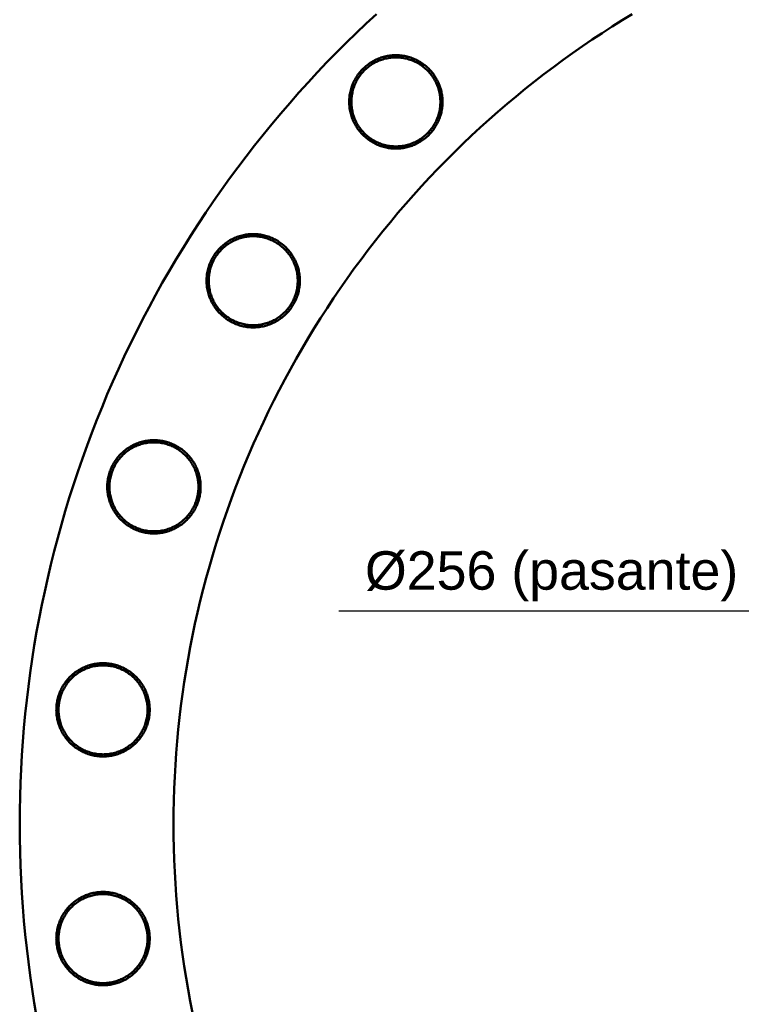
# Model space of a CAD drawing. Header units: millimetres. Extents: x 0 to 841, y 0 to 594.
# Tile 220 of 226: x 404 to 470, y 407 to 496. Entities that reach past the tile are written whole.
import ezdxf
from ezdxf.enums import TextEntityAlignment as Align

# ---------------------------------------------------------------- set-up
doc = ezdxf.new("R2010")
doc.units = ezdxf.units.MM
for name, color, linetype, lineweight in [('COTA', 7, 'CONTINUOUS', 25), ('TXT', 7, 'CONTINUOUS', 25), ('VIS', 7, 'CONTINUOUS', 50)]:
    doc.layers.add(name, color=color, linetype=linetype, lineweight=lineweight)
doc.styles.add('STD', font='LiberationSans-Regular.ttf')

msp = doc.modelspace()

# ---------------------------------------------------------------- linework, layer by layer
at = {"layer": 'COTA'}
msp.add_line((470.339, 442.349), (432.988, 442.349), dxfattribs=at)
at = {"layer": 'VIS'}
for points in [[(405.484, 405.447), (405.272, 406.686), (405.076, 407.927), (404.895, 409.17), (404.729, 410.416), (404.58, 411.664), (404.446, 412.913), (404.327, 414.164), (404.225, 415.417), (404.138, 416.67), (404.067, 417.925), (404.012, 419.18), (403.972, 420.436), (403.949, 421.693), (403.941, 422.949), (403.949, 424.206), (403.972, 425.462), (404.012, 426.718), (404.067, 427.974), (404.138, 429.228), (404.225, 430.482), (404.327, 431.734), (404.446, 432.985), (404.58, 434.235), (404.729, 435.483), (404.895, 436.728), (405.076, 437.972), (405.272, 439.213), (405.484, 440.452), (405.712, 441.687), (405.955, 442.92), (406.214, 444.15), (406.488, 445.376), (406.778, 446.599), (407.082, 447.818), (407.403, 449.033), (407.738, 450.244), (408.089, 451.451), (408.454, 452.653), (408.835, 453.851), (409.231, 455.044), (409.642, 456.231), (410.067, 457.414), (410.508, 458.59), (410.963, 459.762), (411.433, 460.927), (411.917, 462.087), (412.417, 463.24), (412.93, 464.387), (413.458, 465.527), (414, 466.661), (414.557, 467.788), (415.127, 468.907), (415.712, 470.02), (416.31, 471.125), (416.922, 472.222), (417.548, 473.312), (418.188, 474.393), (418.841, 475.467), (419.508, 476.532), (420.188, 477.589), (420.881, 478.637), (421.587, 479.676), (422.307, 480.707), (423.039, 481.728), (423.784, 482.74), (424.542, 483.742), (425.312, 484.735), (426.094, 485.718), (426.889, 486.692), (427.696, 487.655), (428.516, 488.608), (429.347, 489.55), (430.189, 490.483), (431.044, 491.404), (431.91, 492.315), (432.787, 493.214), (433.676, 494.103), (434.575, 494.98), (435.486, 495.846), (436.407, 496.701)], [(419.673, 405.774), (419.464, 406.834), (419.268, 407.897), (419.086, 408.962), (418.917, 410.03), (418.761, 411.099), (418.619, 412.171), (418.49, 413.244), (418.375, 414.318), (418.273, 415.394), (418.185, 416.471), (418.11, 417.549), (418.049, 418.628), (418.002, 419.708), (417.968, 420.788), (417.947, 421.869), (417.941, 422.949), (417.947, 424.03), (417.968, 425.11), (418.002, 426.191), (418.049, 427.27), (418.11, 428.349), (418.185, 429.427), (418.273, 430.504), (418.375, 431.58), (418.49, 432.655), (418.619, 433.728), (418.761, 434.799), (418.917, 435.869), (419.086, 436.936), (419.268, 438.001), (419.464, 439.064), (419.673, 440.124), (419.896, 441.182), (420.131, 442.237), (420.38, 443.288), (420.643, 444.337), (420.918, 445.382), (421.206, 446.423), (421.508, 447.461), (421.822, 448.495), (422.15, 449.525), (422.49, 450.55), (422.843, 451.572), (423.21, 452.589), (423.588, 453.601), (423.98, 454.608), (424.384, 455.61), (424.801, 456.607), (425.23, 457.599), (425.672, 458.586), (426.126, 459.566), (426.592, 460.541), (427.07, 461.51), (427.561, 462.473), (428.064, 463.43), (428.578, 464.38), (429.105, 465.324), (429.643, 466.261), (430.193, 467.191), (430.755, 468.114), (431.328, 469.03), (431.913, 469.939), (432.509, 470.841), (433.117, 471.734), (433.736, 472.62), (434.365, 473.499), (435.006, 474.369), (435.658, 475.231), (436.32, 476.085), (436.993, 476.931), (437.677, 477.768), (438.371, 478.596), (439.075, 479.416), (439.79, 480.226), (440.515, 481.028), (441.249, 481.82), (441.994, 482.603), (442.749, 483.377), (443.513, 484.141), (444.286, 484.896), (445.07, 485.641), (445.862, 486.375), (446.664, 487.1), (447.474, 487.815), (448.294, 488.519), (449.122, 489.213), (449.959, 489.897), (450.805, 490.57), (451.659, 491.232), (452.521, 491.884), (453.391, 492.525), (454.269, 493.154), (455.156, 493.773), (456.049, 494.38), (456.951, 494.977), (457.86, 495.561), (458.776, 496.135), (459.699, 496.697)], [(419.673, 405.774), (419.464, 406.834), (419.268, 407.897), (419.086, 408.962), (418.917, 410.03), (418.761, 411.099), (418.619, 412.171), (418.49, 413.244), (418.375, 414.318), (418.273, 415.394), (418.185, 416.471), (418.11, 417.549), (418.049, 418.628), (418.002, 419.708), (417.968, 420.788), (417.947, 421.869), (417.941, 422.949), (417.947, 424.03), (417.968, 425.11), (418.002, 426.191), (418.049, 427.27), (418.11, 428.349), (418.185, 429.427), (418.273, 430.504), (418.375, 431.58), (418.49, 432.655), (418.619, 433.728), (418.761, 434.799), (418.917, 435.869), (419.086, 436.936), (419.268, 438.001), (419.464, 439.064), (419.673, 440.124), (419.896, 441.182), (420.131, 442.237), (420.38, 443.288), (420.643, 444.337), (420.918, 445.382), (421.206, 446.423), (421.508, 447.461), (421.822, 448.495), (422.15, 449.525), (422.49, 450.55), (422.843, 451.572), (423.21, 452.589), (423.588, 453.601), (423.98, 454.608), (424.384, 455.61), (424.801, 456.607), (425.23, 457.599), (425.672, 458.586), (426.126, 459.566), (426.592, 460.541), (427.07, 461.51), (427.561, 462.473), (428.064, 463.43), (428.578, 464.38), (429.105, 465.324), (429.643, 466.261), (430.193, 467.191), (430.755, 468.114), (431.328, 469.03), (431.913, 469.939), (432.509, 470.841), (433.117, 471.734), (433.736, 472.62), (434.365, 473.499), (435.006, 474.369), (435.658, 475.231), (436.32, 476.085), (436.993, 476.931), (437.677, 477.768), (438.371, 478.596), (439.075, 479.416), (439.79, 480.226), (440.515, 481.028), (441.249, 481.82), (441.994, 482.603), (442.749, 483.377), (443.513, 484.141), (444.286, 484.896), (445.07, 485.641), (445.862, 486.375), (446.664, 487.1), (447.474, 487.815), (448.294, 488.519), (449.122, 489.213), (449.959, 489.897), (450.805, 490.57), (451.659, 491.232), (452.521, 491.884), (453.391, 492.525), (454.269, 493.154), (455.156, 493.773), (456.049, 494.38), (456.951, 494.977), (457.86, 495.561), (458.776, 496.135), (459.699, 496.697)], [(442.43, 488.71), (442.428, 488.83), (442.423, 488.951), (442.414, 489.071), (442.403, 489.19), (442.387, 489.31), (442.369, 489.428), (442.347, 489.547), (442.321, 489.664), (442.293, 489.781), (442.261, 489.897), (442.225, 490.012), (442.187, 490.126), (442.145, 490.239), (442.1, 490.35), (442.052, 490.461), (442.001, 490.57), (441.947, 490.677), (441.89, 490.783), (441.83, 490.887), (441.767, 490.989), (441.701, 491.09), (441.632, 491.189), (441.561, 491.285), (441.486, 491.38), (441.41, 491.473), (441.33, 491.563), (441.248, 491.651), (441.164, 491.737), (441.077, 491.82), (440.988, 491.901), (440.896, 491.979), (440.803, 492.054), (440.707, 492.127), (440.609, 492.197), (440.51, 492.265), (440.408, 492.329), (440.305, 492.391), (440.2, 492.449), (440.093, 492.505), (439.985, 492.558), (439.875, 492.607), (439.764, 492.654), (439.652, 492.697), (439.539, 492.737), (439.424, 492.774), (439.309, 492.807), (439.192, 492.838), (439.075, 492.865), (438.957, 492.888), (438.839, 492.909), (438.72, 492.926), (438.6, 492.939), (438.48, 492.95), (438.36, 492.956), (438.24, 492.96), (438.12, 492.96), (437.999, 492.956), (437.879, 492.95), (437.759, 492.939), (437.64, 492.926), (437.521, 492.909), (437.402, 492.888), (437.284, 492.865), (437.167, 492.838), (437.051, 492.807), (436.935, 492.774), (436.821, 492.737), (436.707, 492.697), (436.595, 492.654), (436.484, 492.607), (436.375, 492.558), (436.266, 492.505), (436.16, 492.449), (436.055, 492.391), (435.951, 492.329), (435.85, 492.265), (435.75, 492.197), (435.653, 492.127), (435.557, 492.054), (435.463, 491.979), (435.372, 491.901), (435.283, 491.82), (435.196, 491.737), (435.111, 491.651), (435.029, 491.563), (434.95, 491.473), (434.873, 491.38), (434.799, 491.285), (434.727, 491.189), (434.659, 491.09), (434.593, 490.989), (434.53, 490.887), (434.469, 490.783), (434.412, 490.677), (434.358, 490.57), (434.307, 490.461), (434.259, 490.35), (434.214, 490.239), (434.173, 490.126), (434.134, 490.012), (434.099, 489.897), (434.067, 489.781), (434.038, 489.664), (434.013, 489.547), (433.991, 489.428), (433.972, 489.31), (433.957, 489.19), (433.945, 489.071), (433.937, 488.951), (433.931, 488.83), (433.93, 488.71), (433.931, 488.59), (433.937, 488.47), (433.945, 488.35), (433.957, 488.23), (433.972, 488.111), (433.991, 487.992), (434.013, 487.874), (434.038, 487.756), (434.067, 487.639), (434.099, 487.523), (434.134, 487.408), (434.173, 487.294), (434.214, 487.181), (434.259, 487.07), (434.307, 486.96), (434.358, 486.851), (434.412, 486.743), (434.469, 486.637), (434.53, 486.533), (434.593, 486.431), (434.659, 486.33), (434.727, 486.232), (434.799, 486.135), (434.873, 486.04), (434.95, 485.948), (435.029, 485.857), (435.111, 485.769), (435.196, 485.684), (435.283, 485.601), (435.372, 485.52), (435.463, 485.442), (435.557, 485.366), (435.653, 485.293), (435.75, 485.223), (435.85, 485.156), (435.951, 485.091), (436.055, 485.03), (436.16, 484.971), (436.266, 484.915), (436.375, 484.863), (436.484, 484.813), (436.595, 484.767), (436.707, 484.723), (436.821, 484.683), (436.935, 484.646), (437.051, 484.613), (437.167, 484.583), (437.284, 484.556), (437.402, 484.532), (437.521, 484.512), (437.64, 484.495), (437.759, 484.481), (437.879, 484.471), (437.999, 484.464), (438.12, 484.461), (438.24, 484.461), (438.36, 484.464), (438.48, 484.471), (438.6, 484.481), (438.72, 484.495), (438.839, 484.512), (438.957, 484.532), (439.075, 484.556), (439.192, 484.583), (439.309, 484.613), (439.424, 484.646), (439.539, 484.683), (439.652, 484.723), (439.764, 484.767), (439.875, 484.813), (439.985, 484.863), (440.093, 484.915), (440.2, 484.971), (440.305, 485.03), (440.408, 485.091), (440.51, 485.156), (440.609, 485.223), (440.707, 485.293), (440.803, 485.366), (440.896, 485.442), (440.988, 485.52), (441.077, 485.601), (441.164, 485.684), (441.248, 485.769), (441.33, 485.857), (441.41, 485.948), (441.486, 486.04), (441.561, 486.135), (441.632, 486.232), (441.701, 486.33), (441.767, 486.431), (441.83, 486.533), (441.89, 486.637), (441.947, 486.743), (442.001, 486.851), (442.052, 486.96), (442.1, 487.07), (442.145, 487.181), (442.187, 487.294), (442.225, 487.408), (442.261, 487.523), (442.293, 487.639), (442.321, 487.756), (442.347, 487.874), (442.369, 487.992), (442.387, 488.111), (442.403, 488.23), (442.414, 488.35), (442.423, 488.47), (442.428, 488.59), (442.43, 488.71)], [(442.23, 488.71), (442.228, 488.59), (442.223, 488.47), (442.214, 488.351), (442.201, 488.231), (442.185, 488.112), (442.166, 487.994), (442.143, 487.876), (442.116, 487.759), (442.087, 487.643), (442.053, 487.527), (442.016, 487.413), (441.976, 487.3), (441.933, 487.188), (441.886, 487.078), (441.836, 486.968), (441.783, 486.861), (441.726, 486.755), (441.667, 486.651), (441.604, 486.548), (441.539, 486.448), (441.47, 486.349), (441.399, 486.253), (441.325, 486.158), (441.248, 486.066), (441.168, 485.976), (441.086, 485.889), (441.001, 485.804), (440.913, 485.722), (440.824, 485.642), (440.732, 485.565), (440.637, 485.491), (440.541, 485.42), (440.442, 485.351), (440.342, 485.286), (440.239, 485.223), (440.135, 485.163), (440.029, 485.107), (439.922, 485.054), (439.812, 485.004), (439.702, 484.957), (439.59, 484.914), (439.477, 484.874), (439.363, 484.837), (439.247, 484.803), (439.131, 484.773), (439.014, 484.747), (438.896, 484.724), (438.778, 484.705), (438.659, 484.689), (438.539, 484.676), (438.42, 484.667), (438.3, 484.662), (438.18, 484.66), (438.06, 484.662), (437.94, 484.667), (437.82, 484.676), (437.701, 484.689), (437.582, 484.705), (437.463, 484.724), (437.346, 484.747), (437.228, 484.773), (437.112, 484.803), (436.997, 484.837), (436.883, 484.874), (436.77, 484.914), (436.658, 484.957), (436.547, 485.004), (436.438, 485.054), (436.33, 485.107), (436.224, 485.163), (436.12, 485.223), (436.018, 485.286), (435.917, 485.351), (435.819, 485.42), (435.722, 485.491), (435.628, 485.565), (435.536, 485.642), (435.446, 485.722), (435.359, 485.804), (435.274, 485.889), (435.192, 485.976), (435.112, 486.066), (435.035, 486.158), (434.961, 486.253), (434.889, 486.349), (434.821, 486.448), (434.755, 486.548), (434.693, 486.651), (434.633, 486.755), (434.577, 486.861), (434.523, 486.968), (434.473, 487.078), (434.427, 487.188), (434.383, 487.3), (434.343, 487.413), (434.306, 487.527), (434.273, 487.643), (434.243, 487.759), (434.217, 487.876), (434.194, 487.994), (434.174, 488.112), (434.158, 488.231), (434.146, 488.351), (434.137, 488.47), (434.132, 488.59), (434.13, 488.71), (434.132, 488.83), (434.137, 488.95), (434.146, 489.07), (434.158, 489.189), (434.174, 489.308), (434.194, 489.427), (434.217, 489.544), (434.243, 489.661), (434.273, 489.778), (434.306, 489.893), (434.343, 490.007), (434.383, 490.12), (434.427, 490.232), (434.473, 490.343), (434.523, 490.452), (434.577, 490.56), (434.633, 490.665), (434.693, 490.77), (434.755, 490.872), (434.821, 490.973), (434.889, 491.071), (434.961, 491.168), (435.035, 491.262), (435.112, 491.354), (435.192, 491.444), (435.274, 491.531), (435.359, 491.616), (435.446, 491.698), (435.536, 491.778), (435.628, 491.855), (435.722, 491.929), (435.819, 492.001), (435.917, 492.069), (436.018, 492.135), (436.12, 492.197), (436.224, 492.257), (436.33, 492.313), (436.438, 492.367), (436.547, 492.417), (436.658, 492.463), (436.77, 492.507), (436.883, 492.547), (436.997, 492.584), (437.112, 492.617), (437.228, 492.647), (437.346, 492.673), (437.463, 492.696), (437.582, 492.716), (437.701, 492.732), (437.82, 492.744), (437.94, 492.753), (438.06, 492.758), (438.18, 492.76), (438.3, 492.758), (438.42, 492.753), (438.539, 492.744), (438.659, 492.732), (438.778, 492.716), (438.896, 492.696), (439.014, 492.673), (439.131, 492.647), (439.247, 492.617), (439.363, 492.584), (439.477, 492.547), (439.59, 492.507), (439.702, 492.463), (439.812, 492.417), (439.922, 492.367), (440.029, 492.313), (440.135, 492.257), (440.239, 492.197), (440.342, 492.135), (440.442, 492.069), (440.541, 492.001), (440.637, 491.929), (440.732, 491.855), (440.824, 491.778), (440.913, 491.698), (441.001, 491.616), (441.086, 491.531), (441.168, 491.444), (441.248, 491.354), (441.325, 491.262), (441.399, 491.168), (441.47, 491.071), (441.539, 490.973), (441.604, 490.872), (441.667, 490.77), (441.726, 490.665), (441.783, 490.56), (441.836, 490.452), (441.886, 490.343), (441.933, 490.232), (441.976, 490.12), (442.016, 490.007), (442.053, 489.893), (442.087, 489.778), (442.116, 489.661), (442.143, 489.544), (442.166, 489.427), (442.185, 489.308), (442.201, 489.189), (442.214, 489.07), (442.223, 488.95), (442.228, 488.83), (442.23, 488.71)], [(429.445, 472.428), (429.444, 472.548), (429.439, 472.669), (429.43, 472.789), (429.418, 472.908), (429.403, 473.028), (429.384, 473.146), (429.362, 473.265), (429.337, 473.382), (429.308, 473.499), (429.276, 473.615), (429.241, 473.73), (429.203, 473.844), (429.161, 473.957), (429.116, 474.069), (429.068, 474.179), (429.017, 474.288), (428.963, 474.395), (428.906, 474.501), (428.845, 474.605), (428.782, 474.708), (428.716, 474.808), (428.648, 474.907), (428.576, 475.004), (428.502, 475.098), (428.425, 475.191), (428.346, 475.281), (428.264, 475.369), (428.179, 475.455), (428.092, 475.538), (428.003, 475.619), (427.912, 475.697), (427.818, 475.772), (427.723, 475.845), (427.625, 475.915), (427.525, 475.983), (427.424, 476.047), (427.32, 476.109), (427.215, 476.167), (427.109, 476.223), (427.001, 476.276), (426.891, 476.325), (426.78, 476.372), (426.668, 476.415), (426.554, 476.455), (426.44, 476.492), (426.324, 476.526), (426.208, 476.556), (426.091, 476.583), (425.973, 476.607), (425.854, 476.627), (425.735, 476.644), (425.616, 476.657), (425.496, 476.668), (425.376, 476.674), (425.255, 476.678), (425.135, 476.678), (425.015, 476.674), (424.895, 476.668), (424.775, 476.657), (424.656, 476.644), (424.536, 476.627), (424.418, 476.607), (424.3, 476.583), (424.183, 476.556), (424.066, 476.526), (423.951, 476.492), (423.836, 476.455), (423.723, 476.415), (423.611, 476.372), (423.5, 476.325), (423.39, 476.276), (423.282, 476.223), (423.175, 476.167), (423.07, 476.109), (422.967, 476.047), (422.866, 475.983), (422.766, 475.915), (422.668, 475.845), (422.572, 475.772), (422.479, 475.697), (422.387, 475.619), (422.298, 475.538), (422.211, 475.455), (422.127, 475.369), (422.045, 475.281), (421.966, 475.191), (421.889, 475.098), (421.814, 475.004), (421.743, 474.907), (421.674, 474.808), (421.608, 474.708), (421.545, 474.605), (421.485, 474.501), (421.428, 474.395), (421.374, 474.288), (421.323, 474.179), (421.275, 474.069), (421.23, 473.957), (421.188, 473.844), (421.15, 473.73), (421.114, 473.615), (421.082, 473.499), (421.054, 473.382), (421.028, 473.265), (421.006, 473.146), (420.988, 473.028), (420.973, 472.908), (420.961, 472.789), (420.952, 472.669), (420.947, 472.548), (420.945, 472.428), (420.947, 472.308), (420.952, 472.188), (420.961, 472.068), (420.973, 471.948), (420.988, 471.829), (421.006, 471.71), (421.028, 471.592), (421.054, 471.474), (421.082, 471.357), (421.114, 471.241), (421.15, 471.126), (421.188, 471.012), (421.23, 470.9), (421.275, 470.788), (421.323, 470.678), (421.374, 470.569), (421.428, 470.461), (421.485, 470.356), (421.545, 470.251), (421.608, 470.149), (421.674, 470.048), (421.743, 469.95), (421.814, 469.853), (421.889, 469.758), (421.966, 469.666), (422.045, 469.575), (422.127, 469.487), (422.211, 469.402), (422.298, 469.319), (422.387, 469.238), (422.479, 469.16), (422.572, 469.084), (422.668, 469.011), (422.766, 468.941), (422.866, 468.874), (422.967, 468.809), (423.07, 468.748), (423.175, 468.689), (423.282, 468.633), (423.39, 468.581), (423.5, 468.531), (423.611, 468.485), (423.723, 468.441), (423.836, 468.401), (423.951, 468.365), (424.066, 468.331), (424.183, 468.301), (424.3, 468.274), (424.418, 468.25), (424.536, 468.23), (424.656, 468.213), (424.775, 468.199), (424.895, 468.189), (425.015, 468.182), (425.135, 468.179), (425.255, 468.179), (425.376, 468.182), (425.496, 468.189), (425.616, 468.199), (425.735, 468.213), (425.854, 468.23), (425.973, 468.25), (426.091, 468.274), (426.208, 468.301), (426.324, 468.331), (426.44, 468.365), (426.554, 468.401), (426.668, 468.441), (426.78, 468.485), (426.891, 468.531), (427.001, 468.581), (427.109, 468.633), (427.215, 468.689), (427.32, 468.748), (427.424, 468.809), (427.525, 468.874), (427.625, 468.941), (427.723, 469.011), (427.818, 469.084), (427.912, 469.16), (428.003, 469.238), (428.092, 469.319), (428.179, 469.402), (428.264, 469.487), (428.346, 469.575), (428.425, 469.666), (428.502, 469.758), (428.576, 469.853), (428.648, 469.95), (428.716, 470.048), (428.782, 470.149), (428.845, 470.251), (428.906, 470.356), (428.963, 470.461), (429.017, 470.569), (429.068, 470.678), (429.116, 470.788), (429.161, 470.9), (429.203, 471.012), (429.241, 471.126), (429.276, 471.241), (429.308, 471.357), (429.337, 471.474), (429.362, 471.592), (429.384, 471.71), (429.403, 471.829), (429.418, 471.948), (429.43, 472.068), (429.439, 472.188), (429.444, 472.308), (429.445, 472.428)], [(429.245, 472.428), (429.244, 472.308), (429.238, 472.188), (429.229, 472.069), (429.217, 471.949), (429.201, 471.83), (429.181, 471.712), (429.158, 471.594), (429.132, 471.477), (429.102, 471.361), (429.069, 471.245), (429.032, 471.131), (428.992, 471.018), (428.948, 470.906), (428.902, 470.796), (428.852, 470.686), (428.798, 470.579), (428.742, 470.473), (428.683, 470.369), (428.62, 470.266), (428.554, 470.166), (428.486, 470.067), (428.414, 469.971), (428.34, 469.876), (428.263, 469.784), (428.184, 469.695), (428.101, 469.607), (428.016, 469.522), (427.929, 469.44), (427.839, 469.36), (427.747, 469.283), (427.653, 469.209), (427.556, 469.138), (427.458, 469.069), (427.357, 469.004), (427.255, 468.941), (427.151, 468.882), (427.045, 468.825), (426.937, 468.772), (426.828, 468.722), (426.717, 468.675), (426.606, 468.632), (426.492, 468.592), (426.378, 468.555), (426.263, 468.521), (426.147, 468.492), (426.03, 468.465), (425.912, 468.442), (425.793, 468.423), (425.674, 468.407), (425.555, 468.394), (425.435, 468.385), (425.315, 468.38), (425.195, 468.378), (425.075, 468.38), (424.955, 468.385), (424.836, 468.394), (424.716, 468.407), (424.597, 468.423), (424.479, 468.442), (424.361, 468.465), (424.244, 468.492), (424.128, 468.521), (424.013, 468.555), (423.898, 468.592), (423.785, 468.632), (423.673, 468.675), (423.563, 468.722), (423.454, 468.772), (423.346, 468.825), (423.24, 468.882), (423.136, 468.941), (423.033, 469.004), (422.933, 469.069), (422.834, 469.138), (422.738, 469.209), (422.643, 469.283), (422.551, 469.36), (422.462, 469.44), (422.374, 469.522), (422.289, 469.607), (422.207, 469.695), (422.127, 469.784), (422.05, 469.876), (421.976, 469.971), (421.905, 470.067), (421.836, 470.166), (421.771, 470.266), (421.708, 470.369), (421.649, 470.473), (421.592, 470.579), (421.539, 470.686), (421.489, 470.796), (421.442, 470.906), (421.399, 471.018), (421.359, 471.131), (421.322, 471.245), (421.289, 471.361), (421.259, 471.477), (421.232, 471.594), (421.209, 471.712), (421.19, 471.83), (421.174, 471.949), (421.161, 472.069), (421.152, 472.188), (421.147, 472.308), (421.145, 472.428), (421.147, 472.548), (421.152, 472.668), (421.161, 472.788), (421.174, 472.907), (421.19, 473.026), (421.209, 473.145), (421.232, 473.262), (421.259, 473.38), (421.289, 473.496), (421.322, 473.611), (421.359, 473.725), (421.399, 473.838), (421.442, 473.95), (421.489, 474.061), (421.539, 474.17), (421.592, 474.278), (421.649, 474.384), (421.708, 474.488), (421.771, 474.59), (421.836, 474.691), (421.905, 474.789), (421.976, 474.886), (422.05, 474.98), (422.127, 475.072), (422.207, 475.162), (422.289, 475.249), (422.374, 475.334), (422.462, 475.416), (422.551, 475.496), (422.643, 475.573), (422.738, 475.647), (422.834, 475.719), (422.933, 475.787), (423.033, 475.853), (423.136, 475.915), (423.24, 475.975), (423.346, 476.031), (423.454, 476.085), (423.563, 476.135), (423.673, 476.181), (423.785, 476.225), (423.898, 476.265), (424.013, 476.302), (424.128, 476.335), (424.244, 476.365), (424.361, 476.391), (424.479, 476.414), (424.597, 476.434), (424.716, 476.45), (424.836, 476.462), (424.955, 476.471), (425.075, 476.476), (425.195, 476.478), (425.315, 476.476), (425.435, 476.471), (425.555, 476.462), (425.674, 476.45), (425.793, 476.434), (425.912, 476.414), (426.03, 476.391), (426.147, 476.365), (426.263, 476.335), (426.378, 476.302), (426.492, 476.265), (426.606, 476.225), (426.717, 476.181), (426.828, 476.135), (426.937, 476.085), (427.045, 476.031), (427.151, 475.975), (427.255, 475.915), (427.357, 475.853), (427.458, 475.787), (427.556, 475.719), (427.653, 475.647), (427.747, 475.573), (427.839, 475.496), (427.929, 475.416), (428.016, 475.334), (428.101, 475.249), (428.184, 475.162), (428.263, 475.072), (428.34, 474.98), (428.414, 474.886), (428.486, 474.789), (428.554, 474.691), (428.62, 474.59), (428.683, 474.488), (428.742, 474.384), (428.798, 474.278), (428.852, 474.17), (428.902, 474.061), (428.948, 473.95), (428.992, 473.838), (429.032, 473.725), (429.069, 473.611), (429.102, 473.496), (429.132, 473.38), (429.158, 473.262), (429.181, 473.145), (429.201, 473.026), (429.217, 472.907), (429.229, 472.788), (429.238, 472.668), (429.244, 472.548), (429.245, 472.428)], [(420.41, 453.665), (420.408, 453.785), (420.403, 453.906), (420.394, 454.026), (420.382, 454.145), (420.367, 454.265), (420.348, 454.383), (420.326, 454.502), (420.301, 454.619), (420.272, 454.736), (420.24, 454.852), (420.205, 454.967), (420.167, 455.081), (420.125, 455.194), (420.08, 455.305), (420.032, 455.416), (419.981, 455.525), (419.927, 455.632), (419.87, 455.738), (419.81, 455.842), (419.747, 455.944), (419.681, 456.045), (419.612, 456.144), (419.54, 456.24), (419.466, 456.335), (419.389, 456.428), (419.31, 456.518), (419.228, 456.606), (419.143, 456.692), (419.057, 456.775), (418.967, 456.856), (418.876, 456.934), (418.782, 457.009), (418.687, 457.082), (418.589, 457.152), (418.489, 457.22), (418.388, 457.284), (418.285, 457.346), (418.18, 457.404), (418.073, 457.46), (417.965, 457.513), (417.855, 457.562), (417.744, 457.609), (417.632, 457.652), (417.519, 457.692), (417.404, 457.729), (417.289, 457.762), (417.172, 457.793), (417.055, 457.82), (416.937, 457.843), (416.818, 457.864), (416.699, 457.881), (416.58, 457.894), (416.46, 457.905), (416.34, 457.911), (416.22, 457.915), (416.099, 457.915), (415.979, 457.911), (415.859, 457.905), (415.739, 457.894), (415.62, 457.881), (415.501, 457.864), (415.382, 457.843), (415.264, 457.82), (415.147, 457.793), (415.031, 457.762), (414.915, 457.729), (414.801, 457.692), (414.687, 457.652), (414.575, 457.609), (414.464, 457.562), (414.354, 457.513), (414.246, 457.46), (414.14, 457.404), (414.035, 457.346), (413.931, 457.284), (413.83, 457.22), (413.73, 457.152), (413.632, 457.082), (413.537, 457.009), (413.443, 456.934), (413.352, 456.856), (413.263, 456.775), (413.176, 456.692), (413.091, 456.606), (413.009, 456.518), (412.93, 456.428), (412.853, 456.335), (412.779, 456.24), (412.707, 456.144), (412.638, 456.045), (412.572, 455.944), (412.509, 455.842), (412.449, 455.738), (412.392, 455.632), (412.338, 455.525), (412.287, 455.416), (412.239, 455.305), (412.194, 455.194), (412.152, 455.081), (412.114, 454.967), (412.079, 454.852), (412.047, 454.736), (412.018, 454.619), (411.993, 454.502), (411.971, 454.383), (411.952, 454.265), (411.937, 454.145), (411.925, 454.026), (411.916, 453.906), (411.911, 453.785), (411.91, 453.665), (411.911, 453.545), (411.916, 453.425), (411.925, 453.305), (411.937, 453.185), (411.952, 453.066), (411.971, 452.947), (411.993, 452.829), (412.018, 452.711), (412.047, 452.594), (412.079, 452.478), (412.114, 452.363), (412.152, 452.249), (412.194, 452.137), (412.239, 452.025), (412.287, 451.915), (412.338, 451.806), (412.392, 451.698), (412.449, 451.592), (412.509, 451.488), (412.572, 451.386), (412.638, 451.285), (412.707, 451.187), (412.779, 451.09), (412.853, 450.995), (412.93, 450.903), (413.009, 450.812), (413.091, 450.724), (413.176, 450.639), (413.263, 450.556), (413.352, 450.475), (413.443, 450.397), (413.537, 450.321), (413.632, 450.248), (413.73, 450.178), (413.83, 450.111), (413.931, 450.046), (414.035, 449.985), (414.14, 449.926), (414.246, 449.87), (414.354, 449.818), (414.464, 449.768), (414.575, 449.722), (414.687, 449.678), (414.801, 449.638), (414.915, 449.601), (415.031, 449.568), (415.147, 449.538), (415.264, 449.511), (415.382, 449.487), (415.501, 449.467), (415.62, 449.45), (415.739, 449.436), (415.859, 449.426), (415.979, 449.419), (416.099, 449.416), (416.22, 449.416), (416.34, 449.419), (416.46, 449.426), (416.58, 449.436), (416.699, 449.45), (416.818, 449.467), (416.937, 449.487), (417.055, 449.511), (417.172, 449.538), (417.289, 449.568), (417.404, 449.601), (417.519, 449.638), (417.632, 449.678), (417.744, 449.722), (417.855, 449.768), (417.965, 449.818), (418.073, 449.87), (418.18, 449.926), (418.285, 449.985), (418.388, 450.046), (418.489, 450.111), (418.589, 450.178), (418.687, 450.248), (418.782, 450.321), (418.876, 450.397), (418.967, 450.475), (419.057, 450.556), (419.143, 450.639), (419.228, 450.724), (419.31, 450.812), (419.389, 450.903), (419.466, 450.995), (419.54, 451.09), (419.612, 451.187), (419.681, 451.285), (419.747, 451.386), (419.81, 451.488), (419.87, 451.592), (419.927, 451.698), (419.981, 451.806), (420.032, 451.915), (420.08, 452.025), (420.125, 452.137), (420.167, 452.249), (420.205, 452.363), (420.24, 452.478), (420.272, 452.594), (420.301, 452.711), (420.326, 452.829), (420.348, 452.947), (420.367, 453.066), (420.382, 453.185), (420.394, 453.305), (420.403, 453.425), (420.408, 453.545), (420.41, 453.665)], [(420.21, 453.665), (420.208, 453.545), (420.202, 453.425), (420.194, 453.306), (420.181, 453.186), (420.165, 453.067), (420.146, 452.949), (420.123, 452.831), (420.096, 452.714), (420.066, 452.598), (420.033, 452.482), (419.996, 452.368), (419.956, 452.255), (419.913, 452.143), (419.866, 452.033), (419.816, 451.923), (419.763, 451.816), (419.706, 451.71), (419.647, 451.606), (419.584, 451.503), (419.519, 451.403), (419.45, 451.304), (419.379, 451.208), (419.304, 451.113), (419.227, 451.021), (419.148, 450.932), (419.065, 450.844), (418.981, 450.759), (418.893, 450.677), (418.803, 450.597), (418.711, 450.52), (418.617, 450.446), (418.521, 450.375), (418.422, 450.306), (418.322, 450.241), (418.219, 450.178), (418.115, 450.118), (418.009, 450.062), (417.901, 450.009), (417.792, 449.959), (417.682, 449.912), (417.57, 449.869), (417.457, 449.829), (417.342, 449.792), (417.227, 449.758), (417.111, 449.729), (416.994, 449.702), (416.876, 449.679), (416.757, 449.66), (416.639, 449.644), (416.519, 449.631), (416.399, 449.622), (416.28, 449.617), (416.16, 449.615), (416.04, 449.617), (415.92, 449.622), (415.8, 449.631), (415.681, 449.644), (415.562, 449.66), (415.443, 449.679), (415.325, 449.702), (415.208, 449.729), (415.092, 449.758), (414.977, 449.792), (414.862, 449.829), (414.749, 449.869), (414.637, 449.912), (414.527, 449.959), (414.418, 450.009), (414.31, 450.062), (414.204, 450.118), (414.1, 450.178), (413.998, 450.241), (413.897, 450.306), (413.798, 450.375), (413.702, 450.446), (413.608, 450.52), (413.516, 450.597), (413.426, 450.677), (413.338, 450.759), (413.254, 450.844), (413.171, 450.932), (413.092, 451.021), (413.015, 451.113), (412.94, 451.208), (412.869, 451.304), (412.8, 451.403), (412.735, 451.503), (412.672, 451.606), (412.613, 451.71), (412.556, 451.816), (412.503, 451.923), (412.453, 452.033), (412.406, 452.143), (412.363, 452.255), (412.323, 452.368), (412.286, 452.482), (412.253, 452.598), (412.223, 452.714), (412.196, 452.831), (412.173, 452.949), (412.154, 453.067), (412.138, 453.186), (412.126, 453.306), (412.117, 453.425), (412.111, 453.545), (412.11, 453.665), (412.111, 453.785), (412.117, 453.905), (412.126, 454.025), (412.138, 454.144), (412.154, 454.263), (412.173, 454.382), (412.196, 454.499), (412.223, 454.616), (412.253, 454.733), (412.286, 454.848), (412.323, 454.962), (412.363, 455.075), (412.406, 455.187), (412.453, 455.298), (412.503, 455.407), (412.556, 455.515), (412.613, 455.621), (412.672, 455.725), (412.735, 455.827), (412.8, 455.928), (412.869, 456.026), (412.94, 456.123), (413.015, 456.217), (413.092, 456.309), (413.171, 456.399), (413.254, 456.486), (413.338, 456.571), (413.426, 456.653), (413.516, 456.733), (413.608, 456.81), (413.702, 456.884), (413.798, 456.956), (413.897, 457.024), (413.998, 457.09), (414.1, 457.152), (414.204, 457.212), (414.31, 457.268), (414.418, 457.322), (414.527, 457.372), (414.637, 457.418), (414.749, 457.462), (414.862, 457.502), (414.977, 457.539), (415.092, 457.572), (415.208, 457.602), (415.325, 457.628), (415.443, 457.651), (415.562, 457.671), (415.681, 457.687), (415.8, 457.699), (415.92, 457.708), (416.04, 457.713), (416.16, 457.715), (416.28, 457.713), (416.399, 457.708), (416.519, 457.699), (416.639, 457.687), (416.757, 457.671), (416.876, 457.651), (416.994, 457.628), (417.111, 457.602), (417.227, 457.572), (417.342, 457.539), (417.457, 457.502), (417.57, 457.462), (417.682, 457.418), (417.792, 457.372), (417.901, 457.322), (418.009, 457.268), (418.115, 457.212), (418.219, 457.152), (418.322, 457.09), (418.422, 457.024), (418.521, 456.956), (418.617, 456.884), (418.711, 456.81), (418.803, 456.733), (418.893, 456.653), (418.981, 456.571), (419.065, 456.486), (419.148, 456.399), (419.227, 456.309), (419.304, 456.217), (419.379, 456.123), (419.45, 456.026), (419.519, 455.928), (419.584, 455.827), (419.647, 455.725), (419.706, 455.621), (419.763, 455.515), (419.816, 455.407), (419.866, 455.298), (419.913, 455.187), (419.956, 455.075), (419.996, 454.962), (420.033, 454.848), (420.066, 454.733), (420.096, 454.616), (420.123, 454.499), (420.146, 454.382), (420.165, 454.263), (420.181, 454.144), (420.194, 454.025), (420.202, 453.905), (420.208, 453.785), (420.21, 453.665)], [(415.775, 433.362), (415.774, 433.482), (415.769, 433.602), (415.76, 433.722), (415.748, 433.842), (415.733, 433.961), (415.714, 434.08), (415.692, 434.198), (415.667, 434.316), (415.638, 434.433), (415.606, 434.549), (415.571, 434.664), (415.533, 434.778), (415.491, 434.891), (415.446, 435.002), (415.398, 435.113), (415.347, 435.221), (415.293, 435.329), (415.236, 435.435), (415.176, 435.539), (415.113, 435.641), (415.047, 435.742), (414.978, 435.841), (414.906, 435.937), (414.832, 436.032), (414.755, 436.124), (414.676, 436.215), (414.594, 436.303), (414.509, 436.388), (414.422, 436.472), (414.333, 436.552), (414.242, 436.63), (414.148, 436.706), (414.053, 436.779), (413.955, 436.849), (413.855, 436.916), (413.754, 436.981), (413.65, 437.043), (413.545, 437.101), (413.439, 437.157), (413.331, 437.21), (413.221, 437.259), (413.11, 437.305), (412.998, 437.349), (412.884, 437.389), (412.77, 437.426), (412.654, 437.459), (412.538, 437.49), (412.421, 437.517), (412.303, 437.54), (412.184, 437.561), (412.065, 437.578), (411.946, 437.591), (411.826, 437.601), (411.706, 437.608), (411.586, 437.612), (411.465, 437.612), (411.345, 437.608), (411.225, 437.601), (411.105, 437.591), (410.986, 437.578), (410.867, 437.561), (410.748, 437.54), (410.63, 437.517), (410.513, 437.49), (410.396, 437.459), (410.281, 437.426), (410.166, 437.389), (410.053, 437.349), (409.941, 437.305), (409.83, 437.259), (409.72, 437.21), (409.612, 437.157), (409.505, 437.101), (409.4, 437.043), (409.297, 436.981), (409.196, 436.916), (409.096, 436.849), (408.998, 436.779), (408.903, 436.706), (408.809, 436.63), (408.718, 436.552), (408.628, 436.472), (408.542, 436.388), (408.457, 436.303), (408.375, 436.215), (408.296, 436.124), (408.219, 436.032), (408.145, 435.937), (408.073, 435.841), (408.004, 435.742), (407.938, 435.641), (407.875, 435.539), (407.815, 435.435), (407.758, 435.329), (407.704, 435.221), (407.653, 435.113), (407.605, 435.002), (407.56, 434.891), (407.518, 434.778), (407.48, 434.664), (407.445, 434.549), (407.413, 434.433), (407.384, 434.316), (407.359, 434.198), (407.337, 434.08), (407.318, 433.961), (407.303, 433.842), (407.291, 433.722), (407.282, 433.602), (407.277, 433.482), (407.275, 433.362), (407.277, 433.242), (407.282, 433.121), (407.291, 433.002), (407.303, 432.882), (407.318, 432.763), (407.337, 432.644), (407.359, 432.525), (407.384, 432.408), (407.413, 432.291), (407.445, 432.175), (407.48, 432.06), (407.518, 431.946), (407.56, 431.833), (407.605, 431.722), (407.653, 431.611), (407.704, 431.502), (407.758, 431.395), (407.815, 431.289), (407.875, 431.185), (407.938, 431.083), (408.004, 430.982), (408.073, 430.883), (408.145, 430.787), (408.219, 430.692), (408.296, 430.6), (408.375, 430.509), (408.457, 430.421), (408.542, 430.336), (408.628, 430.252), (408.718, 430.172), (408.809, 430.093), (408.903, 430.018), (408.998, 429.945), (409.096, 429.875), (409.196, 429.807), (409.297, 429.743), (409.4, 429.681), (409.505, 429.623), (409.612, 429.567), (409.72, 429.514), (409.83, 429.465), (409.941, 429.418), (410.053, 429.375), (410.166, 429.335), (410.281, 429.298), (410.396, 429.265), (410.513, 429.234), (410.63, 429.207), (410.748, 429.184), (410.867, 429.163), (410.986, 429.146), (411.105, 429.133), (411.225, 429.123), (411.345, 429.116), (411.465, 429.112), (411.586, 429.112), (411.706, 429.116), (411.826, 429.123), (411.946, 429.133), (412.065, 429.146), (412.184, 429.163), (412.303, 429.184), (412.421, 429.207), (412.538, 429.234), (412.654, 429.265), (412.77, 429.298), (412.884, 429.335), (412.998, 429.375), (413.11, 429.418), (413.221, 429.465), (413.331, 429.514), (413.439, 429.567), (413.545, 429.623), (413.65, 429.681), (413.754, 429.743), (413.855, 429.807), (413.955, 429.875), (414.053, 429.945), (414.148, 430.018), (414.242, 430.093), (414.333, 430.172), (414.422, 430.252), (414.509, 430.336), (414.594, 430.421), (414.676, 430.509), (414.755, 430.6), (414.832, 430.692), (414.906, 430.787), (414.978, 430.883), (415.047, 430.982), (415.113, 431.083), (415.176, 431.185), (415.236, 431.289), (415.293, 431.395), (415.347, 431.502), (415.398, 431.611), (415.446, 431.722), (415.491, 431.833), (415.533, 431.946), (415.571, 432.06), (415.606, 432.175), (415.638, 432.291), (415.667, 432.408), (415.692, 432.525), (415.714, 432.644), (415.733, 432.763), (415.748, 432.882), (415.76, 433.002), (415.769, 433.121), (415.774, 433.242), (415.775, 433.362)], [(415.575, 433.362), (415.574, 433.242), (415.568, 433.122), (415.559, 433.002), (415.547, 432.883), (415.531, 432.764), (415.512, 432.646), (415.489, 432.528), (415.462, 432.411), (415.432, 432.294), (415.399, 432.179), (415.362, 432.065), (415.322, 431.952), (415.279, 431.84), (415.232, 431.729), (415.182, 431.62), (415.129, 431.513), (415.072, 431.407), (415.013, 431.302), (414.95, 431.2), (414.885, 431.099), (414.816, 431.001), (414.745, 430.904), (414.67, 430.81), (414.593, 430.718), (414.514, 430.628), (414.431, 430.541), (414.346, 430.456), (414.259, 430.374), (414.169, 430.294), (414.077, 430.217), (413.983, 430.143), (413.887, 430.071), (413.788, 430.003), (413.687, 429.937), (413.585, 429.875), (413.481, 429.815), (413.375, 429.759), (413.267, 429.706), (413.158, 429.656), (413.048, 429.609), (412.936, 429.565), (412.823, 429.525), (412.708, 429.489), (412.593, 429.455), (412.477, 429.425), (412.36, 429.399), (412.242, 429.376), (412.123, 429.356), (412.004, 429.34), (411.885, 429.328), (411.765, 429.319), (411.645, 429.314), (411.525, 429.312), (411.405, 429.314), (411.286, 429.319), (411.166, 429.328), (411.046, 429.34), (410.927, 429.356), (410.809, 429.376), (410.691, 429.399), (410.574, 429.425), (410.458, 429.455), (410.343, 429.489), (410.228, 429.525), (410.115, 429.565), (410.003, 429.609), (409.893, 429.656), (409.784, 429.706), (409.676, 429.759), (409.57, 429.815), (409.466, 429.875), (409.363, 429.937), (409.263, 430.003), (409.164, 430.071), (409.068, 430.143), (408.974, 430.217), (408.882, 430.294), (408.792, 430.374), (408.704, 430.456), (408.62, 430.541), (408.537, 430.628), (408.458, 430.718), (408.381, 430.81), (408.306, 430.904), (408.235, 431.001), (408.166, 431.099), (408.101, 431.2), (408.038, 431.302), (407.979, 431.407), (407.922, 431.513), (407.869, 431.62), (407.819, 431.729), (407.772, 431.84), (407.729, 431.952), (407.689, 432.065), (407.652, 432.179), (407.619, 432.294), (407.589, 432.411), (407.562, 432.528), (407.539, 432.646), (407.52, 432.764), (407.504, 432.883), (407.491, 433.002), (407.483, 433.122), (407.477, 433.242), (407.475, 433.362), (407.477, 433.482), (407.483, 433.602), (407.491, 433.722), (407.504, 433.841), (407.52, 433.96), (407.539, 434.078), (407.562, 434.196), (407.589, 434.313), (407.619, 434.429), (407.652, 434.545), (407.689, 434.659), (407.729, 434.772), (407.772, 434.884), (407.819, 434.995), (407.869, 435.104), (407.922, 435.211), (407.979, 435.317), (408.038, 435.421), (408.101, 435.524), (408.166, 435.624), (408.235, 435.723), (408.306, 435.819), (408.381, 435.914), (408.458, 436.006), (408.537, 436.096), (408.62, 436.183), (408.704, 436.268), (408.792, 436.35), (408.882, 436.43), (408.974, 436.507), (409.068, 436.581), (409.164, 436.653), (409.263, 436.721), (409.363, 436.787), (409.466, 436.849), (409.57, 436.909), (409.676, 436.965), (409.784, 437.018), (409.893, 437.068), (410.003, 437.115), (410.115, 437.158), (410.228, 437.199), (410.343, 437.235), (410.458, 437.269), (410.574, 437.299), (410.691, 437.325), (410.809, 437.348), (410.927, 437.368), (411.046, 437.384), (411.166, 437.396), (411.286, 437.405), (411.405, 437.41), (411.525, 437.412), (411.645, 437.41), (411.765, 437.405), (411.885, 437.396), (412.004, 437.384), (412.123, 437.368), (412.242, 437.348), (412.36, 437.325), (412.477, 437.299), (412.593, 437.269), (412.708, 437.235), (412.823, 437.199), (412.936, 437.158), (413.048, 437.115), (413.158, 437.068), (413.267, 437.018), (413.375, 436.965), (413.481, 436.909), (413.585, 436.849), (413.687, 436.787), (413.788, 436.721), (413.887, 436.653), (413.983, 436.581), (414.077, 436.507), (414.169, 436.43), (414.259, 436.35), (414.346, 436.268), (414.431, 436.183), (414.514, 436.096), (414.593, 436.006), (414.67, 435.914), (414.745, 435.819), (414.816, 435.723), (414.885, 435.624), (414.95, 435.524), (415.013, 435.421), (415.072, 435.317), (415.129, 435.211), (415.182, 435.104), (415.232, 434.995), (415.279, 434.884), (415.322, 434.772), (415.362, 434.659), (415.399, 434.545), (415.432, 434.429), (415.462, 434.313), (415.489, 434.196), (415.512, 434.078), (415.531, 433.96), (415.547, 433.841), (415.559, 433.722), (415.568, 433.602), (415.574, 433.482), (415.575, 433.362)], [(415.775, 412.537), (415.774, 412.657), (415.769, 412.777), (415.76, 412.897), (415.748, 413.017), (415.733, 413.136), (415.714, 413.255), (415.692, 413.373), (415.667, 413.491), (415.638, 413.607), (415.606, 413.723), (415.571, 413.838), (415.533, 413.952), (415.491, 414.065), (415.446, 414.177), (415.398, 414.287), (415.347, 414.396), (415.293, 414.503), (415.236, 414.609), (415.176, 414.713), (415.113, 414.816), (415.047, 414.916), (414.978, 415.015), (414.906, 415.112), (414.832, 415.206), (414.755, 415.299), (414.676, 415.389), (414.594, 415.477), (414.509, 415.563), (414.422, 415.646), (414.333, 415.727), (414.242, 415.805), (414.148, 415.881), (414.053, 415.954), (413.955, 416.024), (413.855, 416.091), (413.754, 416.156), (413.65, 416.217), (413.545, 416.276), (413.439, 416.331), (413.331, 416.384), (413.221, 416.434), (413.11, 416.48), (412.998, 416.523), (412.884, 416.563), (412.77, 416.6), (412.654, 416.634), (412.538, 416.664), (412.421, 416.691), (412.303, 416.715), (412.184, 416.735), (412.065, 416.752), (411.946, 416.766), (411.826, 416.776), (411.706, 416.783), (411.586, 416.786), (411.465, 416.786), (411.345, 416.783), (411.225, 416.776), (411.105, 416.766), (410.986, 416.752), (410.867, 416.735), (410.748, 416.715), (410.63, 416.691), (410.513, 416.664), (410.396, 416.634), (410.281, 416.6), (410.166, 416.563), (410.053, 416.523), (409.941, 416.48), (409.83, 416.434), (409.72, 416.384), (409.612, 416.331), (409.505, 416.276), (409.4, 416.217), (409.297, 416.156), (409.196, 416.091), (409.096, 416.024), (408.998, 415.954), (408.903, 415.881), (408.809, 415.805), (408.718, 415.727), (408.628, 415.646), (408.542, 415.563), (408.457, 415.477), (408.375, 415.389), (408.296, 415.299), (408.219, 415.206), (408.145, 415.112), (408.073, 415.015), (408.004, 414.916), (407.938, 414.816), (407.875, 414.713), (407.815, 414.609), (407.758, 414.503), (407.704, 414.396), (407.653, 414.287), (407.605, 414.177), (407.56, 414.065), (407.518, 413.952), (407.48, 413.838), (407.445, 413.723), (407.413, 413.607), (407.384, 413.491), (407.359, 413.373), (407.337, 413.255), (407.318, 413.136), (407.303, 413.017), (407.291, 412.897), (407.282, 412.777), (407.277, 412.657), (407.275, 412.537), (407.277, 412.416), (407.282, 412.296), (407.291, 412.176), (407.303, 412.056), (407.318, 411.937), (407.337, 411.818), (407.359, 411.7), (407.384, 411.582), (407.413, 411.466), (407.445, 411.35), (407.48, 411.235), (407.518, 411.121), (407.56, 411.008), (407.605, 410.896), (407.653, 410.786), (407.704, 410.677), (407.758, 410.57), (407.815, 410.464), (407.875, 410.36), (407.938, 410.257), (408.004, 410.157), (408.073, 410.058), (408.145, 409.961), (408.219, 409.867), (408.296, 409.774), (408.375, 409.684), (408.457, 409.596), (408.542, 409.51), (408.628, 409.427), (408.718, 409.346), (408.809, 409.268), (408.903, 409.192), (408.998, 409.12), (409.096, 409.049), (409.196, 408.982), (409.297, 408.918), (409.4, 408.856), (409.505, 408.797), (409.612, 408.742), (409.72, 408.689), (409.83, 408.639), (409.941, 408.593), (410.053, 408.55), (410.166, 408.51), (410.281, 408.473), (410.396, 408.439), (410.513, 408.409), (410.63, 408.382), (410.748, 408.358), (410.867, 408.338), (410.986, 408.321), (411.105, 408.307), (411.225, 408.297), (411.345, 408.29), (411.465, 408.287), (411.586, 408.287), (411.706, 408.29), (411.826, 408.297), (411.946, 408.307), (412.065, 408.321), (412.184, 408.338), (412.303, 408.358), (412.421, 408.382), (412.538, 408.409), (412.654, 408.439), (412.77, 408.473), (412.884, 408.51), (412.998, 408.55), (413.11, 408.593), (413.221, 408.639), (413.331, 408.689), (413.439, 408.742), (413.545, 408.797), (413.65, 408.856), (413.754, 408.918), (413.855, 408.982), (413.955, 409.049), (414.053, 409.12), (414.148, 409.192), (414.242, 409.268), (414.333, 409.346), (414.422, 409.427), (414.509, 409.51), (414.594, 409.596), (414.676, 409.684), (414.755, 409.774), (414.832, 409.867), (414.906, 409.961), (414.978, 410.058), (415.047, 410.157), (415.113, 410.257), (415.176, 410.36), (415.236, 410.464), (415.293, 410.57), (415.347, 410.677), (415.398, 410.786), (415.446, 410.896), (415.491, 411.008), (415.533, 411.121), (415.571, 411.235), (415.606, 411.35), (415.638, 411.466), (415.667, 411.582), (415.692, 411.7), (415.714, 411.818), (415.733, 411.937), (415.748, 412.056), (415.76, 412.176), (415.769, 412.296), (415.774, 412.416), (415.775, 412.537)], [(415.575, 412.537), (415.574, 412.417), (415.568, 412.297), (415.559, 412.177), (415.547, 412.058), (415.531, 411.939), (415.512, 411.82), (415.489, 411.702), (415.462, 411.585), (415.432, 411.469), (415.399, 411.354), (415.362, 411.239), (415.322, 411.126), (415.279, 411.014), (415.232, 410.904), (415.182, 410.795), (415.129, 410.687), (415.072, 410.581), (415.013, 410.477), (414.95, 410.375), (414.885, 410.274), (414.816, 410.175), (414.745, 410.079), (414.67, 409.985), (414.593, 409.893), (414.514, 409.803), (414.431, 409.716), (414.346, 409.631), (414.259, 409.548), (414.169, 409.469), (414.077, 409.392), (413.983, 409.317), (413.887, 409.246), (413.788, 409.177), (413.687, 409.112), (413.585, 409.049), (413.481, 408.99), (413.375, 408.933), (413.267, 408.88), (413.158, 408.83), (413.048, 408.783), (412.936, 408.74), (412.823, 408.7), (412.708, 408.663), (412.593, 408.63), (412.477, 408.6), (412.36, 408.573), (412.242, 408.55), (412.123, 408.531), (412.004, 408.515), (411.885, 408.503), (411.765, 408.494), (411.645, 408.488), (411.525, 408.487), (411.405, 408.488), (411.286, 408.494), (411.166, 408.503), (411.046, 408.515), (410.927, 408.531), (410.809, 408.55), (410.691, 408.573), (410.574, 408.6), (410.458, 408.63), (410.343, 408.663), (410.228, 408.7), (410.115, 408.74), (410.003, 408.783), (409.893, 408.83), (409.784, 408.88), (409.676, 408.933), (409.57, 408.99), (409.466, 409.049), (409.363, 409.112), (409.263, 409.177), (409.164, 409.246), (409.068, 409.317), (408.974, 409.392), (408.882, 409.469), (408.792, 409.548), (408.704, 409.631), (408.62, 409.716), (408.537, 409.803), (408.458, 409.893), (408.381, 409.985), (408.306, 410.079), (408.235, 410.175), (408.166, 410.274), (408.101, 410.375), (408.038, 410.477), (407.979, 410.581), (407.922, 410.687), (407.869, 410.795), (407.819, 410.904), (407.772, 411.014), (407.729, 411.126), (407.689, 411.239), (407.652, 411.354), (407.619, 411.469), (407.589, 411.585), (407.562, 411.702), (407.539, 411.82), (407.52, 411.939), (407.504, 412.058), (407.491, 412.177), (407.483, 412.297), (407.477, 412.417), (407.475, 412.537), (407.477, 412.657), (407.483, 412.776), (407.491, 412.896), (407.504, 413.016), (407.52, 413.135), (407.539, 413.253), (407.562, 413.371), (407.589, 413.488), (407.619, 413.604), (407.652, 413.719), (407.689, 413.834), (407.729, 413.947), (407.772, 414.059), (407.819, 414.169), (407.869, 414.278), (407.922, 414.386), (407.979, 414.492), (408.038, 414.596), (408.101, 414.699), (408.166, 414.799), (408.235, 414.898), (408.306, 414.994), (408.381, 415.088), (408.458, 415.18), (408.537, 415.27), (408.62, 415.358), (408.704, 415.442), (408.792, 415.525), (408.882, 415.604), (408.974, 415.681), (409.068, 415.756), (409.164, 415.827), (409.263, 415.896), (409.363, 415.961), (409.466, 416.024), (409.57, 416.083), (409.676, 416.14), (409.784, 416.193), (409.893, 416.243), (410.003, 416.29), (410.115, 416.333), (410.228, 416.373), (410.343, 416.41), (410.458, 416.443), (410.574, 416.473), (410.691, 416.5), (410.809, 416.523), (410.927, 416.542), (411.046, 416.558), (411.166, 416.571), (411.286, 416.579), (411.405, 416.585), (411.525, 416.587), (411.645, 416.585), (411.765, 416.579), (411.885, 416.571), (412.004, 416.558), (412.123, 416.542), (412.242, 416.523), (412.36, 416.5), (412.477, 416.473), (412.593, 416.443), (412.708, 416.41), (412.823, 416.373), (412.936, 416.333), (413.048, 416.29), (413.158, 416.243), (413.267, 416.193), (413.375, 416.14), (413.481, 416.083), (413.585, 416.024), (413.687, 415.961), (413.788, 415.896), (413.887, 415.827), (413.983, 415.756), (414.077, 415.681), (414.169, 415.604), (414.259, 415.525), (414.346, 415.442), (414.431, 415.358), (414.514, 415.27), (414.593, 415.18), (414.67, 415.088), (414.745, 414.994), (414.816, 414.898), (414.885, 414.799), (414.95, 414.699), (415.013, 414.596), (415.072, 414.492), (415.129, 414.386), (415.182, 414.278), (415.232, 414.169), (415.279, 414.059), (415.322, 413.947), (415.362, 413.834), (415.399, 413.719), (415.432, 413.604), (415.462, 413.488), (415.489, 413.371), (415.512, 413.253), (415.531, 413.135), (415.547, 413.016), (415.559, 412.896), (415.568, 412.776), (415.574, 412.657), (415.575, 412.537)]]:
    msp.add_lwpolyline(points, dxfattribs=at)

# ---------------------------------------------------------------- texts
at = {"layer": 'TXT', "style": 'STD'}
msp.add_text('Ø256 (pasante)', height=3.5, dxfattribs=at).set_placement((469.339, 443.249), align=Align.BOTTOM_RIGHT)

doc.saveas('drawing.dxf')
